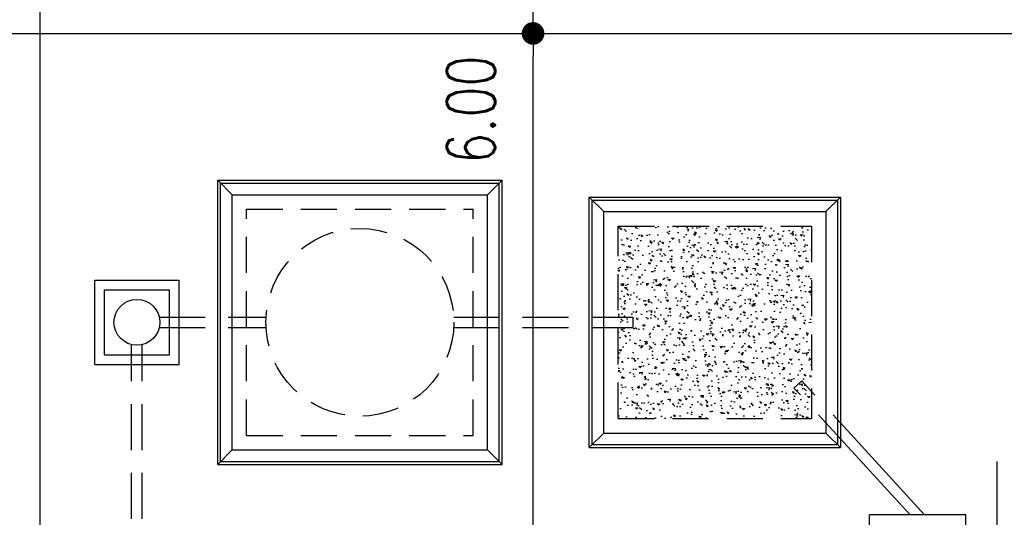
# Model space of a CAD drawing. Header units: millimetres. Extents: x 301 to 1479, y 491 to 1341.
# Tile 177 of 256: x 430 to 440, y 595 to 600. Entities that reach past the tile are written whole.
import ezdxf

# ---------------------------------------------------------------- set-up
doc = ezdxf.new("R2010")
doc.units = ezdxf.units.MM
doc.header["$LTSCALE"] = 1.5
doc.header["$MEASUREMENT"] = 0
for name, pattern in [('HIDDEN', [0.375, 0.25, -0.125]), ('HIDDEN2', [4.7625, 3.175, -1.5875]), ('PHANTOM2', [1.25, 0.625, -0.125, 0.125, -0.125, 0.125, -0.125])]:
    doc.linetypes.add(name, pattern=pattern)
for name, color, linetype in [('AP&SA', 254, 'HIDDEN'), ('Blk', 7, 'Continuous'), ('boundary', 3, 'Continuous'), ('Boundary Wall', 64, 'Continuous'), ('DIM', 6, 'Continuous'), ('Hatch Aggregate', 252, 'Continuous'), ('Kerb', 251, 'Continuous'), ('P. Septic tank', 2, 'Continuous'), ('P. Sewr Manhole', 49, 'Continuous'), ('PVC Pipe 110', 69, 'Continuous'), ('PVC Sewer Pipe 110', 24, 'Continuous')]:
    doc.layers.add(name, color=color, linetype=linetype)
doc.styles.add('RS1', font='romans.shx', dxfattribs={"width": 0.75, "height": 0.5})
doc.dimstyles.new('Souillac5', dxfattribs={"dimscale": 0.5, "dimtxt": 0.5, "dimasz": 0.47, "dimexe": 0, "dimexo": 1, "dimgap": 0.5, "dimtad": 1, "dimzin": 0, "dimdsep": 46, "dimtxsty": 'RS1', "dimblk": 'DOT', "dimcen": 3, "dimse1": 1, "dimse2": 1, "dimclrd": 6, "dimclre": 6, "dimclrt": 7, "dimaunit": 1, "dimadec": 0, "dimazin": 0, "dimtfac": 1, "dimtofl": 0, "dimtmove": 1, "dimatfit": 3, "dimfxl": 1, "dimtolj": 1, "dimtzin": 0, "dimlwe": -1, "dimarcsym": 0})

# ---------------------------------------------------------------- blocks, each defined once
blk = doc.blocks.new('SSSU-D1')
at = {"layer": 'Hatch Aggregate'}
h = blk.add_hatch(dxfattribs=at)
h.set_pattern_fill('AR-CONC', color=256, scale=0.03, angle=90)
h.set_pattern_definition([(140, (33579.427, -774173.30486), (0.018825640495, 0.21517805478), [0.0225, -0.2475]), (85, (33579.427, -774173.30486), (-0.22565764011, -0.041625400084), [0.018, -0.198]), (190.45144446, (33579.42857, -774173.28693), (-0.20683199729, 0.17355265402), [0.0191220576, -0.2103426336]), (136.1842, (33579.367, -774173.30486), (0.04965578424, 0.3201723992), [0.03375, -0.37125]), (186.63563549, (33579.37114, -774173.27818), (-0.29223558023, 0.2803985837), [0.0286831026, -0.315514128]), (81.18416399, (33579.367, -774173.30486), (-0.29223558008, 0.28039858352), [0.027, -0.2970000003]), (111, (33579.382, -774173.27486), (0.1207856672, 0.179072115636), [0.0225, -0.2475]), (56, (33579.382, -774173.27486), (-0.217545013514, 0.072994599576), [0.018, -0.198]), (161.45144474, (33579.39207, -774173.25994), (-0.09675934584, 0.25206671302), [0.019122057, -0.2103426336]), (127.5, (33579.427, -774173.304864), (-0.0998681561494, 0.003647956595), [0, -0.1956, 0, -0.201, 0, -0.19875]), (97.5, (33579.427, -774173.30486), (-0.118323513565, 0.078920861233), [0, -0.1146, 0, -0.1911, 0, -0.07575]), (57.5, (33579.427, -774173.371764), (0.00676646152, 0.160146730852), [0, -0.075, 0, -0.234, 0, -0.3105]), (47.5, (33579.427, -774173.40176), (-0.0300314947, 0.174955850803), [0, -0.0975, 0, -0.1554, 0, -0.2205])])
h.paths.add_polyline_path([(4.45, 11.8), (2.445, 11.8), (2.445, 9.8), (4.45, 9.8)])
at = {"layer": 'AP&SA', "linetype": 'HIDDEN'}
for p, q in [((-1.41, 11.975), (0.94, 11.975)), ((-1.41, 9.625), (-1.41, 11.975)), ((0.94, 9.625), (0.94, 11.975)), ((2.445, 9.8), (2.445, 11.8)), ((2.445, 11.8), (4.45, 11.8)), ((4.45, 11.8), (4.45, 9.8)), ((2.445, 9.8), (4.45, 9.8)), ((-1.41, 9.625), (0.94, 9.625))]:
    blk.add_line(p, q, dxfattribs=at)
at = {"layer": 'Boundary Wall', "linetype": 'ByBlock'}
blk.add_line((6.375, 7.8), (6.375, 9.355), dxfattribs=at)
at = {"layer": 'Kerb'}
for p, q in [((-1.71, 9.325), (-1.71, 12.275)), ((-1.71, 12.275), (1.24, 12.275)), ((-1.71, 12.275), (-1.56, 12.125)), ((1.24, 12.275), (1.09, 12.125)), ((1.24, 9.325), (1.24, 12.275)), ((-1.68, 9.355), (-1.68, 12.245)), ((-1.68, 12.245), (1.21, 12.245)), ((1.21, 9.355), (1.21, 12.245)), ((-1.56, 12.125), (1.09, 12.125)), ((-1.56, 9.475), (-1.56, 12.125)), ((1.09, 9.475), (1.09, 12.125)), ((2.145, 9.5), (2.145, 12.1)), ((2.145, 12.1), (4.75, 12.1)), ((2.295, 11.95), (2.145, 12.1)), ((2.175, 9.53), (2.175, 12.07)), ((2.175, 12.07), (4.72, 12.07)), ((4.6, 11.95), (4.75, 12.1)), ((4.72, 12.07), (4.72, 9.53)), ((4.75, 12.1), (4.75, 9.5)), ((2.295, 9.65), (2.295, 11.95)), ((2.295, 11.95), (4.6, 11.95)), ((4.6, 11.95), (4.6, 9.65)), ((-2.985, 10.363), (-2.985, 11.238)), ((-2.985, 11.238), (-2.11, 11.238)), ((-2.11, 10.363), (-2.11, 11.238)), ((-2.885, 10.463), (-2.885, 11.138)), ((-2.885, 11.138), (-2.21, 11.138)), ((-2.21, 10.463), (-2.21, 11.138)), ((-2.885, 10.463), (-2.21, 10.463)), ((-2.985, 10.363), (-2.11, 10.363)), ((2.295, 9.65), (2.145, 9.5)), ((2.295, 9.65), (4.6, 9.65)), ((4.6, 9.65), (4.75, 9.5)), ((2.145, 9.5), (4.75, 9.5)), ((2.175, 9.53), (4.72, 9.53)), ((-1.71, 9.325), (-1.56, 9.475)), ((-1.56, 9.475), (1.09, 9.475)), ((1.24, 9.325), (1.09, 9.475)), ((-1.71, 9.325), (1.24, 9.325)), ((-1.68, 9.355), (1.21, 9.355)), ((5.05, 7.8), (5.05, 8.8)), ((6.05, 8.8), (5.05, 8.8)), ((6.05, 7.8), (6.05, 8.8))]:
    blk.add_line(p, q, dxfattribs=at)
at = {"layer": 'P. Septic tank', "linetype": 'HIDDEN'}
blk.add_circle((-0.235, 10.8), 0.975, dxfattribs=at)
at = {"layer": 'P. Sewr Manhole'}
blk.add_circle((-2.548, 10.8), 0.238, dxfattribs=at)
at = {"layer": 'PVC Pipe 110', "linetype": 'PHANTOM2', "ltscale": 2}
blk.add_line((4.349, 10.192), (4.268, 10.118), dxfattribs=at)
at = {"layer": 'PVC Pipe 110', "linetype": 'PHANTOM2', "ltscale": 1.5}
for p, q in [((5.473, 8.8), (4.268, 10.118)), ((5.622, 8.8), (4.349, 10.192))]:
    blk.add_line(p, q, dxfattribs=at)
at = {"layer": 'PVC Sewer Pipe 110', "linetype": 'HIDDEN2', "ltscale": 0.1}
for p, q in [((-2.316, 10.855), (-1.208, 10.855)), ((0.738, 10.855), (2.595, 10.855)), ((-2.316, 10.745), (-1.208, 10.745)), ((0.738, 10.745), (2.595, 10.745)), ((-2.603, 7.331), (-2.603, 10.569)), ((-2.493, 7.331), (-2.493, 10.569))]:
    blk.add_line(p, q, dxfattribs=at)
at = {"layer": 'PVC Sewer Pipe 110', "linetype": 'HIDDEN2'}
blk.add_line((2.595, 10.855), (2.595, 10.745), dxfattribs=at)
blk = doc.blocks.new('_DOT')
at = {"color": 0, "linetype": 'ByBlock'}
blk.add_line((-0.5, 0), (-1, 0), dxfattribs=at)
at = {"color": 0, "linetype": 'ByBlock', "const_width": 0.5}
blk.add_lwpolyline([(-0.25, 0, 1), (0.25, 0, 1)], format="xyb", close=True, dxfattribs=at)
blk = doc.blocks.new('*D66')
at = {"layer": 'DEFPOINTS', "color": 0, "transparency": 16777216}
for p in [(434.999, 605.769), (434.999, 599.769), (434.999, 599.769)]:
    blk.add_point(p, dxfattribs=at)
at = {"layer": 'DIM', "color": 6, "lineweight": -2, "transparency": 16777216}
blk.add_line((434.999, 605.534), (434.999, 600.004), dxfattribs=at)
at = {"layer": 'DIM', "color": 6, "lineweight": -2, "transparency": 16777216, "xscale": 0.235, "yscale": 0.235, "zscale": 0.235}
for p, rotation in [((434.999, 605.769), 90), ((434.999, 599.769), 270)]:
    blk.add_blockref('_DOT', p, dxfattribs=dict(at, rotation=rotation))
at = {"layer": 'DIM', "color": 7, "transparency": 16777216, "insert": (434.355, 600.56), "char_height": 0.5, "attachment_point": 5, "rotation": 90, "style": 'RS1'}
blk.add_mtext('\\A1;6.00', dxfattribs=at)
blk = doc.blocks.new('*D94')
at = {"layer": 'DEFPOINTS', "color": 0, "transparency": 16777216}
for p in [(434.999, 599.769), (434.999, 599.769), (434.999, 593.769)]:
    blk.add_point(p, dxfattribs=at)
at = {"layer": 'DIM', "color": 6, "lineweight": -2, "transparency": 16777216}
blk.add_line((434.999, 594.004), (434.999, 599.534), dxfattribs=at)
at = {"layer": 'DIM', "color": 6, "lineweight": -2, "transparency": 16777216, "xscale": 0.235, "yscale": 0.235, "zscale": 0.235}
for p, rotation in [((434.999, 599.769), 90), ((434.999, 593.769), 270)]:
    blk.add_blockref('_DOT', p, dxfattribs=dict(at, rotation=rotation))
at = {"layer": 'DIM', "color": 7, "transparency": 16777216, "insert": (434.355, 598.978), "char_height": 0.5, "attachment_point": 5, "rotation": 90, "style": 'RS1'}
blk.add_mtext('\\A1;6.00', dxfattribs=at)

msp = doc.modelspace()

# ---------------------------------------------------------------- linework, layer by layer
at = {"layer": 'boundary'}
for p, q in [((429.8876, 578.769), (429.8876, 620.769)), ((429.8876, 578.769), (429.8876, 620.769)), ((339.8876, 599.769), (492.611, 599.769))]:
    msp.add_line(p, q, dxfattribs=at)

# ---------------------------------------------------------------- block references
at = {"layer": 'Blk'}
msp.add_blockref('SSSU-D1', (433.4376, 585.969), dxfattribs=at)

# ---------------------------------------------------------------- dimensions: what is measured, and where the dimension line sits
at = {"layer": 'DIM'}
for p1, angle, picture, middle in [((434.9985, 605.769), 90, '*D66', (434.3549, 600.5601)), ((434.9985, 593.769), 270, '*D94', (434.3549, 598.978))]:
    dim = msp.add_linear_dim(base=(434.9985, 599.769), p1=p1, p2=(434.9985, 599.769), angle=angle, dimstyle='Souillac5', override={"dimtmove": 2}, dxfattribs=at)
    dim.commit()
    dim.dimension.update_dxf_attribs({"geometry": picture, "text_midpoint": middle, "dimtype": 160})

doc.saveas('drawing.dxf')
